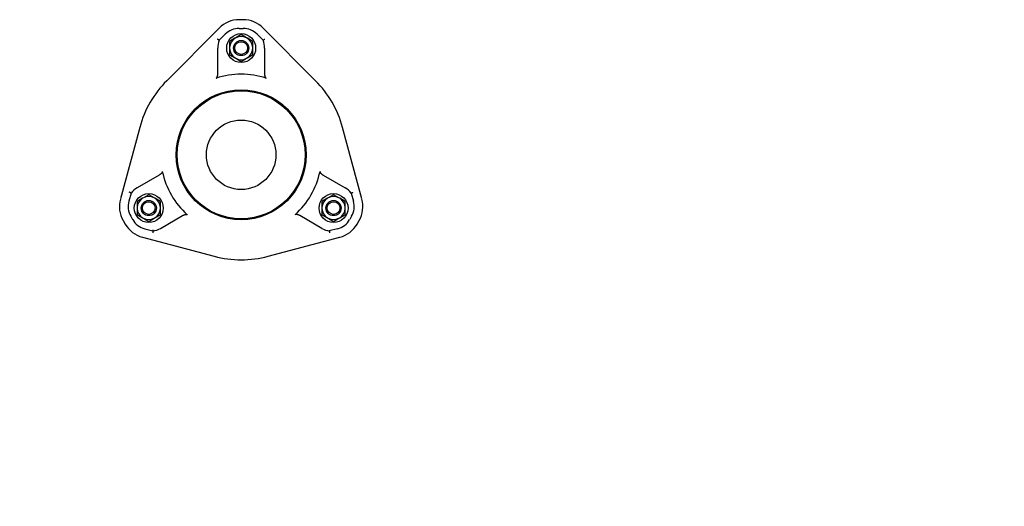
# Model space of a CAD drawing. Header units: millimetres. Extents: x 599 to 4798, y 499 to 1325.
# Tile 4 of 4: x 1679 to 2699, y 499 to 1003. Entities that reach past the tile are written whole.
import ezdxf

# ---------------------------------------------------------------- set-up
doc = ezdxf.new("R2010")
doc.units = ezdxf.units.MM
doc.layers.add('DETAIL', color=2, linetype='Continuous')
doc.layers.add('TEXT', color=7, linetype='Continuous')
doc.styles.add('fastrack', font='ARIAL.TTF')

msp = doc.modelspace()

# ---------------------------------------------------------------- linework, layer by layer
at = {"layer": 'DETAIL'}
for p, q in [((1910.2, 1002.7), (1906.2, 1002.7)), ((1885.3, 994), (1831.1, 939.5)), ((1906.2, 993.7), (1910.2, 993.7)), ((1985.3, 939.5), (1931, 994)), ((1885.5, 981.4), (1891.7, 987.7)), ((1901.8, 983.5), (1896.2, 980.2)), ((1896.2, 980.2), (1896.2, 973.8)), ((1902.6, 983.9), (1901.8, 983.5)), ((1908.2, 987.2), (1902.6, 983.9)), ((1913.8, 983.9), (1908.2, 987.2)), ((1914.6, 983.5), (1913.8, 983.9)), ((1920.2, 980.2), (1914.6, 983.5)), ((1920.2, 973.8), (1920.2, 980.2)), ((1924.7, 987.7), (1930.9, 981.4)), ((1884, 947), (1884, 973.3)), ((1896.2, 973.8), (1896.2, 972.9)), ((1896.2, 972.9), (1896.2, 966.4)), ((1920.2, 972.9), (1920.2, 973.8)), ((1920.2, 966.4), (1920.2, 972.9)), ((1932.4, 973.3), (1932.4, 947)), ((1896.2, 966.4), (1901.8, 963.1)), ((1901.8, 963.1), (1902.6, 962.7)), ((1902.6, 962.7), (1908.2, 959.5)), ((1908.2, 959.5), (1913.8, 962.7)), ((1913.8, 962.7), (1914.6, 963.1)), ((1914.6, 963.1), (1920.2, 966.4)), ((1803.2, 891.2), (1783.1, 817)), ((2033.3, 817), (2013.2, 891.2)), ((1823.2, 841.7), (1800.4, 828.5)), ((1993.2, 841.7), (2016, 828.5)), ((1794.2, 823.2), (1791.8, 814.6)), ((1806.1, 817.7), (1800.5, 814.5)), ((1806.9, 818.2), (1806.1, 817.7)), ((1812.5, 821.4), (1806.9, 818.2)), ((1818.1, 818.2), (1812.5, 821.4)), ((1818.9, 817.7), (1818.1, 818.2)), ((1824.5, 814.5), (1818.9, 817.7)), ((1997.5, 817.7), (1991.9, 814.5)), ((1998.3, 818.2), (1997.5, 817.7)), ((2003.9, 821.4), (1998.3, 818.2)), ((2009.5, 818.2), (2003.9, 821.4)), ((2010.3, 817.7), (2009.5, 818.2)), ((2015.9, 814.5), (2010.3, 817.7)), ((2022.2, 823.2), (2024.6, 814.6)), ((1800.5, 814.5), (1800.5, 808)), ((1800.5, 808), (1800.5, 807.1)), ((1800.5, 807.1), (1800.5, 800.6)), ((1824.5, 808), (1824.5, 814.5)), ((1824.5, 807.1), (1824.5, 808)), ((1824.5, 800.6), (1824.5, 807.1)), ((1991.9, 814.5), (1991.9, 808)), ((1991.9, 808), (1991.9, 807.1)), ((1991.9, 807.1), (1991.9, 800.6)), ((2015.9, 808), (2015.9, 814.5)), ((2015.9, 807.1), (2015.9, 808)), ((2015.9, 800.6), (2015.9, 807.1)), ((1793.8, 799.1), (1795.8, 795.6)), ((1800.5, 800.6), (1806.1, 797.4)), ((1806.1, 797.4), (1806.9, 797)), ((1806.9, 797), (1812.5, 793.7)), ((1812.5, 793.7), (1818.1, 797)), ((1818.1, 797), (1818.9, 797.4)), ((1818.9, 797.4), (1824.5, 800.6)), ((1824.6, 786.6), (1847.4, 799.8)), ((1991.8, 786.6), (1969, 799.8)), ((1991.9, 800.6), (1997.5, 797.4)), ((1997.5, 797.4), (1998.3, 797)), ((1998.3, 797), (2003.9, 793.7)), ((2003.9, 793.7), (2009.5, 797)), ((2009.5, 797), (2010.3, 797.4)), ((2010.3, 797.4), (2015.9, 800.6)), ((2022.6, 799.1), (2020.6, 795.6)), ((1786, 794.6), (1788, 791.1)), ((1808.3, 786.1), (1816.8, 783.9)), ((2008.1, 786.1), (1999.5, 783.9)), ((2028.3, 791.1), (2030.3, 794.6)), ((1806, 777.4), (1880.3, 757.7)), ((1936.1, 757.7), (2010.4, 777.4))]:
    msp.add_line(p, q, dxfattribs=at)
at = {"layer": 'DETAIL', "flags": 128}
for points in [[(1885.5, 981.4), (1885.5, 981.4), (1885.5, 981.4), (1885.5, 981.4), (1885.4, 981.4), (1885.4, 981.5), (1885.4, 981.5), (1885.3, 981.5), (1885.3, 981.5), (1885.2, 981.6), (1885.1, 981.6), (1885.1, 981.7), (1885, 981.7), (1884.9, 981.8), (1884.8, 981.8), (1884.7, 981.9), (1884.6, 981.9), (1884.5, 982), (1884.4, 982.1), (1884.3, 982.1), (1884.2, 982.2), (1884.1, 982.3), (1884, 982.4), (1883.9, 982.4), (1883.8, 982.5)], [(1930.9, 981.4), (1930.9, 981.4), (1930.9, 981.4), (1930.9, 981.4), (1930.9, 981.4), (1931, 981.5), (1931, 981.5), (1931, 981.5), (1931.1, 981.5), (1931.2, 981.6), (1931.2, 981.6), (1931.3, 981.7), (1931.4, 981.7), (1931.5, 981.8), (1931.5, 981.8), (1931.6, 981.9), (1931.7, 982), (1931.8, 982), (1931.9, 982.1), (1932, 982.1), (1932.1, 982.2), (1932.2, 982.3), (1932.4, 982.4), (1932.5, 982.4), (1932.6, 982.5)], [(1882.3, 942.2), (1882.5, 942.3), (1882.6, 942.4), (1882.7, 942.5), (1882.9, 942.6), (1883, 942.7), (1883.1, 942.9), (1883.2, 943), (1883.3, 943.1), (1883.4, 943.3), (1883.4, 943.5), (1883.5, 943.7), (1883.6, 943.9), (1883.7, 944.1), (1883.7, 944.4), (1883.8, 944.6), (1883.8, 944.9), (1883.9, 945.1), (1883.9, 945.4), (1883.9, 945.7), (1883.9, 945.9), (1884, 946.2), (1884, 946.5), (1884, 946.7), (1884, 947)], [(1932.4, 947), (1932.4, 946.8), (1932.4, 946.5), (1932.4, 946.3), (1932.4, 946), (1932.4, 945.8), (1932.5, 945.5), (1932.5, 945.3), (1932.5, 945), (1932.6, 944.8), (1932.6, 944.5), (1932.7, 944.3), (1932.7, 944), (1932.8, 943.8), (1932.9, 943.6), (1933, 943.4), (1933.1, 943.2), (1933.2, 943), (1933.3, 942.9), (1933.4, 942.7), (1933.5, 942.6), (1933.6, 942.5), (1933.8, 942.4), (1933.9, 942.3), (1934.1, 942.2)], [(1826.5, 845.5), (1826.5, 845.4), (1826.5, 845.2), (1826.5, 845), (1826.4, 844.9), (1826.4, 844.7), (1826.3, 844.5), (1826.2, 844.4), (1826.2, 844.2), (1826.1, 844.1), (1826, 843.9), (1825.8, 843.7), (1825.7, 843.6), (1825.5, 843.4), (1825.3, 843.2), (1825.1, 843), (1824.9, 842.9), (1824.7, 842.7), (1824.5, 842.6), (1824.3, 842.4), (1824.1, 842.2), (1823.9, 842.1), (1823.6, 842), (1823.4, 841.8), (1823.2, 841.7)], [(1989.9, 845.5), (1989.9, 845.4), (1989.9, 845.2), (1989.9, 845), (1989.9, 844.9), (1990, 844.7), (1990.1, 844.5), (1990.1, 844.4), (1990.2, 844.2), (1990.3, 844.1), (1990.4, 843.9), (1990.6, 843.7), (1990.7, 843.6), (1990.9, 843.4), (1991.1, 843.2), (1991.3, 843), (1991.4, 842.9), (1991.7, 842.7), (1991.9, 842.6), (1992.1, 842.4), (1992.3, 842.2), (1992.5, 842.1), (1992.7, 842), (1993, 841.8), (1993.2, 841.7)], [(1794.2, 823.2), (1794.2, 823.2), (1794.1, 823.2), (1794.1, 823.2), (1794.1, 823.2), (1794.1, 823.2), (1794, 823.2), (1794, 823.3), (1793.9, 823.3), (1793.8, 823.3), (1793.8, 823.4), (1793.7, 823.4), (1793.6, 823.4), (1793.5, 823.5), (1793.4, 823.5), (1793.3, 823.6), (1793.2, 823.6), (1793.1, 823.7), (1793, 823.7), (1792.9, 823.8), (1792.8, 823.9), (1792.7, 823.9), (1792.6, 824), (1792.5, 824), (1792.3, 824.1)], [(1794.2, 823.2), (1794.2, 823.2), (1794.1, 823.2), (1794.1, 823.2), (1794.1, 823.2), (1794.1, 823.2), (1794, 823.2), (1794, 823.3), (1793.9, 823.3), (1793.8, 823.3), (1793.8, 823.4), (1793.7, 823.4), (1793.6, 823.4), (1793.5, 823.5), (1793.4, 823.5), (1793.3, 823.6), (1793.2, 823.6), (1793.1, 823.7), (1793, 823.7), (1792.9, 823.8), (1792.8, 823.9), (1792.7, 823.9), (1792.6, 824), (1792.5, 824), (1792.3, 824.1)], [(1795.1, 822.7), (1795, 822.7), (1794.9, 822.8), (1794.9, 822.8), (1794.8, 822.8), (1794.8, 822.8), (1794.7, 822.9), (1794.7, 822.9), (1794.6, 822.9), (1794.6, 823), (1794.5, 823), (1794.5, 823), (1794.4, 823), (1794.4, 823), (1794.3, 823.1), (1794.3, 823.1), (1794.3, 823.1), (1794.3, 823.1), (1794.2, 823.1), (1794.2, 823.1), (1794.2, 823.2), (1794.2, 823.2), (1794.2, 823.2), (1794.2, 823.2), (1794.2, 823.2)], [(2022.2, 823.2), (2022.2, 823.2), (2022.2, 823.2), (2022.3, 823.2), (2022.3, 823.2), (2022.3, 823.2), (2022.4, 823.2), (2022.4, 823.3), (2022.5, 823.3), (2022.5, 823.3), (2022.6, 823.4), (2022.7, 823.4), (2022.8, 823.4), (2022.8, 823.5), (2022.9, 823.5), (2023, 823.6), (2023.1, 823.6), (2023.2, 823.7), (2023.4, 823.7), (2023.5, 823.8), (2023.6, 823.9), (2023.7, 823.9), (2023.8, 824), (2023.9, 824), (2024, 824.1)], [(1847.4, 799.8), (1847.6, 799.9), (1847.8, 800), (1848, 800.1), (1848.2, 800.2), (1848.5, 800.3), (1848.7, 800.4), (1848.9, 800.5), (1849.2, 800.6), (1849.4, 800.7), (1849.6, 800.8), (1849.9, 800.9), (1850.1, 800.9), (1850.4, 801), (1850.6, 801), (1850.8, 801.1), (1851, 801.1), (1851.2, 801.1), (1851.4, 801.1), (1851.6, 801), (1851.8, 801), (1851.9, 800.9), (1852.1, 800.9), (1852.2, 800.8), (1852.3, 800.7)], [(1969, 799.8), (1968.8, 799.9), (1968.6, 800), (1968.4, 800.1), (1968.1, 800.2), (1967.9, 800.3), (1967.7, 800.4), (1967.5, 800.5), (1967.2, 800.6), (1967, 800.7), (1966.7, 800.8), (1966.5, 800.9), (1966.3, 800.9), (1966, 801), (1965.8, 801), (1965.6, 801.1), (1965.3, 801.1), (1965.1, 801.1), (1965, 801.1), (1964.8, 801), (1964.6, 801), (1964.5, 800.9), (1964.3, 800.9), (1964.2, 800.8), (1964, 800.7)], [(1816.8, 783.9), (1816.8, 783.9), (1816.8, 783.9), (1816.8, 783.8), (1816.8, 783.8), (1816.8, 783.8), (1816.8, 783.7), (1816.8, 783.7), (1816.8, 783.6), (1816.8, 783.5), (1816.8, 783.5), (1816.8, 783.4), (1816.8, 783.3), (1816.8, 783.2), (1816.8, 783.1), (1816.8, 783), (1816.8, 782.9), (1816.8, 782.7), (1816.8, 782.6), (1816.8, 782.5), (1816.8, 782.4), (1816.8, 782.2), (1816.7, 782.1), (1816.7, 782), (1816.7, 781.8)], [(1816.8, 783.9), (1816.8, 783.9), (1816.8, 783.9), (1816.8, 783.8), (1816.8, 783.8), (1816.8, 783.8), (1816.8, 783.7), (1816.8, 783.7), (1816.8, 783.6), (1816.8, 783.5), (1816.8, 783.5), (1816.8, 783.4), (1816.8, 783.3), (1816.8, 783.2), (1816.8, 783.1), (1816.8, 783), (1816.8, 782.9), (1816.8, 782.7), (1816.8, 782.6), (1816.8, 782.5), (1816.8, 782.4), (1816.8, 782.2), (1816.7, 782.1), (1816.7, 782), (1816.7, 781.8)], [(1816.8, 783.9), (1816.8, 783.9), (1816.8, 783.9), (1816.8, 783.9), (1816.8, 783.9), (1816.8, 783.9), (1816.8, 784), (1816.8, 784), (1816.8, 784), (1816.9, 784.1), (1816.9, 784.1), (1816.9, 784.1), (1816.9, 784.2), (1816.9, 784.2), (1816.9, 784.3), (1816.9, 784.3), (1816.9, 784.4), (1816.9, 784.5), (1816.9, 784.5), (1816.9, 784.6), (1816.9, 784.6), (1816.9, 784.7), (1816.9, 784.8), (1816.9, 784.8), (1816.9, 784.9)], [(1999.5, 783.9), (1999.5, 783.9), (1999.5, 783.9), (1999.5, 783.8), (1999.5, 783.8), (1999.5, 783.8), (1999.6, 783.7), (1999.6, 783.7), (1999.6, 783.6), (1999.6, 783.5), (1999.6, 783.5), (1999.6, 783.4), (1999.6, 783.3), (1999.6, 783.2), (1999.6, 783.1), (1999.6, 783), (1999.6, 782.9), (1999.6, 782.7), (1999.6, 782.6), (1999.6, 782.5), (1999.6, 782.4), (1999.6, 782.2), (1999.6, 782.1), (1999.6, 782), (1999.7, 781.8)]]:
    msp.add_lwpolyline(points, dxfattribs=at)
at = {"layer": 'DETAIL'}
for centre, radius in [((1908.2, 973.3), 15), ((1908.2, 973.3), 7.85), ((1908.2, 973.3), 6.63), ((1908.2, 862.8), 67.3), ((1908.2, 862.8), 66.8), ((1908.2, 862.8), 66.3), ((1908.2, 862.8), 36), ((1812.5, 807.6), 15), ((2003.9, 807.6), 15), ((1812.5, 807.6), 7.85), ((1812.5, 807.6), 6.63), ((2003.9, 807.6), 7.85), ((2003.9, 807.6), 6.63)]:
    msp.add_circle(centre, radius, dxfattribs=at)
for centre, radius, start, end in [((1906.2, 973.3), 29.4, 90.0013, 135.1405), ((1910.2, 973.3), 29.4, 44.862, 90.0013), ((1906.2, 973.3), 20.4, 90.0013, 135.1405), ((1910.2, 973.3), 20.4, 44.862, 90.0012), ((1906.2, 973.3), 22.2, 158.6255, 180.0007), ((1908.2, 973.3), 12, 122.0956, 177.9044), ((1908.2, 973.3), 12, 62.0956, 117.9044), ((1908.2, 973.3), 12, 2.0956, 57.9044), ((1910.2, 973.3), 22.2, 0.0012, 21.3776), ((1908.2, 973.3), 12, 182.0956, 237.9044), ((1908.2, 973.3), 12, 302.0956, 357.9044), ((1908.2, 973.3), 12, 242.0956, 297.9044), ((1908.2, 862.8), 108.8, 135.1405, 164.862), ((1908.2, 862.8), 83.5, 71.9505, 108.052), ((1908.2, 862.8), 108.8, 15.1405, 44.862), ((1908.2, 862.8), 83.5, 191.948, 228.0495), ((1908.2, 862.8), 83.5, 311.9505, 348.052), ((1811.5, 809.3), 22.2, 119.9993, 141.3745), ((2004.9, 809.3), 22.2, 38.6255, 60.0007), ((1811.5, 809.3), 29.4, 164.862, 210.0013), ((1812.5, 807.6), 12, 122.0956, 177.9044), ((1812.5, 807.6), 12, 62.0956, 117.9044), ((1812.5, 807.6), 12, 2.0956, 57.9044), ((2003.9, 807.6), 12, 122.0956, 177.9044), ((2003.9, 807.6), 12, 62.0956, 117.9044), ((2003.9, 807.6), 12, 2.0956, 57.9044), ((2004.9, 809.3), 29.4, 330.0013, 15.1405), ((1811.5, 809.3), 20.4, 164.8595, 209.9987), ((1812.5, 807.6), 12, 182.0956, 237.9044), ((1812.5, 807.6), 12, 302.0956, 357.9044), ((2003.9, 807.6), 12, 182.0956, 237.9044), ((2003.9, 807.6), 12, 302.0956, 357.9044), ((2004.9, 809.3), 20.4, 330.0013, 15.1405), ((1813.5, 805.8), 20.4, 209.9988, 255.138), ((1812.5, 807.6), 12, 242.0956, 297.9044), ((2003.9, 807.6), 12, 242.0956, 297.9044), ((2002.9, 805.8), 20.4, 284.862, 330.0012), ((1813.5, 805.8), 29.4, 210.0013, 255.1405), ((1813.5, 805.8), 22.2, 278.6224, 299.9988), ((2002.9, 805.8), 22.2, 240.0012, 261.3776), ((2002.9, 805.8), 29.4, 284.862, 330.0013), ((1908.2, 862.8), 108.8, 255.1405, 284.862)]:
    msp.add_arc(centre, radius, start, end, dxfattribs=at)

# ---------------------------------------------------------------- texts
at = {"layer": 'TEXT', "insert": (989.8, 664), "char_height": 15, "width": 610.702, "attachment_point": 1, "style": 'fastrack'}
msp.add_mtext('\\pi216.6;VIKING JOHNSON\\P\\pi246.67;ULTRAGRIP \\P\\pi158.35;PECAT ADAPTOR ASSEMBLY \\P\\pi211.16;100MM x 110SDR11', dxfattribs=at)

doc.saveas('drawing.dxf')
